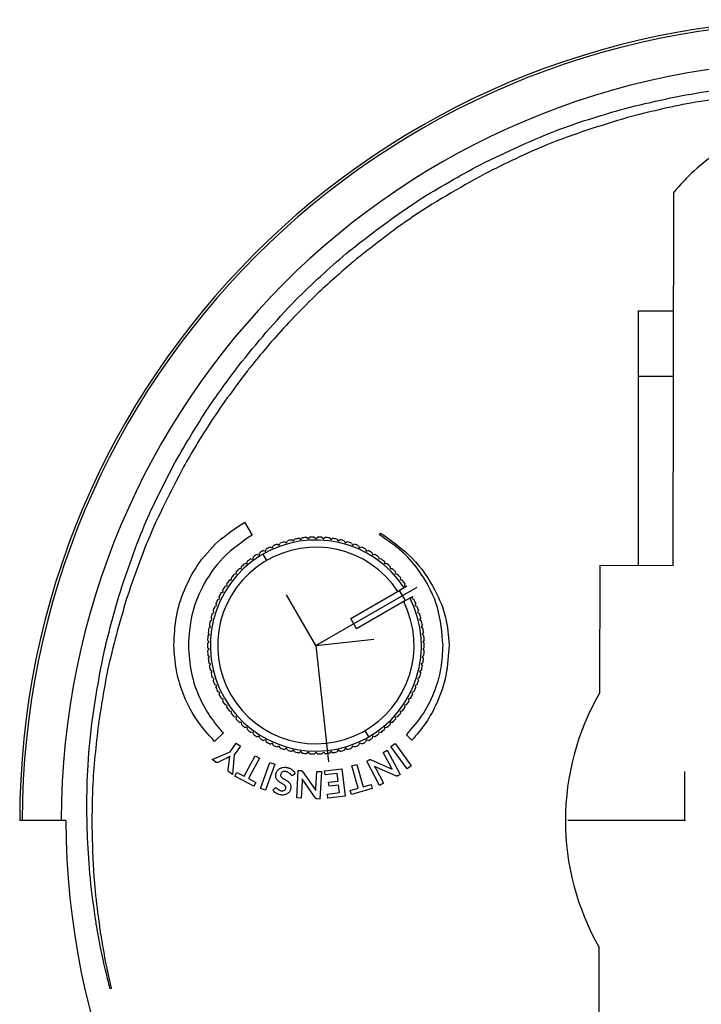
# Model space of a CAD drawing. Header units: millimetres. Extents: x 85 to 195, y -466 to -209.
# Tile 3 of 6: x 85 to 131, y -276 to -209. Entities that reach past the tile are written whole.
import ezdxf

# ---------------------------------------------------------------- set-up
doc = ezdxf.new("R2010")
doc.units = ezdxf.units.MM
doc.header["$PDSIZE"] = -1

msp = doc.modelspace()

# ---------------------------------------------------------------- linework, layer by layer
at = {"color": 7, "linetype": 'Continuous', "lineweight": 25}
for p, q in [((129.467, -246.148), (129.53, -220.526)), ((127.073, -228.673), (129.51, -228.673)), ((127.073, -228.673), (127.073, -246.142)), ((103.04, -229.499), (103.042, -229.501)), ((99.615, -232.45), (99.605, -232.442)), ((100.736, -232.148), (100.667, -232.233)), ((100.738, -232.145), (100.736, -232.148)), ((100.158, -232.874), (100.157, -232.874)), ((129.499, -233.173), (127.073, -233.173)), ((100.017, -243.197), (100.032, -243.189)), ((100.032, -243.189), (100.537, -244.063)), ((109.29, -244.059), (109.367, -243.926)), ((102.278, -244.689), (102.412, -244.751)), ((102.412, -244.751), (102.474, -244.617)), ((102.77, -244.521), (102.899, -244.593)), ((102.899, -244.593), (102.971, -244.463)), ((103.273, -244.388), (103.397, -244.469)), ((103.397, -244.469), (103.477, -244.345)), ((103.783, -244.291), (103.901, -244.379)), ((103.901, -244.379), (103.99, -244.261)), ((104.3, -244.229), (104.411, -244.326)), ((104.411, -244.326), (104.508, -244.214)), ((104.819, -244.203), (104.924, -244.308)), ((104.924, -244.308), (105.028, -244.203)), ((105.339, -244.214), (105.436, -244.326)), ((105.436, -244.326), (105.547, -244.229)), ((105.857, -244.261), (105.946, -244.379)), ((105.946, -244.379), (106.064, -244.29)), ((106.37, -244.344), (106.451, -244.468)), ((106.451, -244.468), (106.575, -244.387)), ((106.876, -244.463), (106.948, -244.592)), ((106.948, -244.592), (107.077, -244.52)), ((107.373, -244.616), (107.436, -244.75)), ((107.436, -244.75), (107.57, -244.688)), ((100.888, -245.391), (101.032, -245.425)), ((101.032, -245.425), (101.065, -245.281)), ((101.549, -245.808), (101.299, -245.375)), ((101.334, -245.125), (101.476, -245.168)), ((101.476, -245.168), (101.519, -245.027)), ((101.798, -244.89), (101.936, -244.943)), ((101.936, -244.943), (101.989, -244.805)), ((107.858, -244.804), (107.911, -244.942)), ((107.911, -244.942), (108.049, -244.889)), ((108.329, -245.025), (108.372, -245.167)), ((108.372, -245.167), (108.513, -245.123)), ((108.783, -245.279), (108.816, -245.423)), ((108.816, -245.423), (108.96, -245.39)), ((100.056, -246.014), (100.203, -246.027)), ((100.203, -246.027), (100.216, -245.88)), ((100.461, -245.688), (100.607, -245.711)), ((100.607, -245.711), (100.63, -245.566)), ((109.218, -245.564), (109.241, -245.709)), ((109.241, -245.709), (109.387, -245.686)), ((109.632, -245.878), (109.645, -246.025)), ((109.645, -246.025), (109.792, -246.012)), ((99.318, -246.747), (99.466, -246.739)), ((99.466, -246.739), (99.458, -246.592)), ((99.674, -246.368), (99.822, -246.37)), ((99.822, -246.37), (99.824, -246.223)), ((110.024, -246.22), (110.026, -246.368)), ((110.026, -246.368), (110.174, -246.365)), ((110.39, -246.589), (110.382, -246.737)), ((110.382, -246.737), (110.53, -246.744)), ((124.445, -254.877), (124.467, -246.136)), ((124.467, -246.136), (129.467, -246.148)), ((98.835, -247.547), (98.807, -247.402)), ((98.99, -247.15), (99.136, -247.132)), ((99.136, -247.132), (99.118, -246.985)), ((110.73, -246.983), (110.712, -247.129)), ((110.712, -247.129), (110.859, -247.147)), ((111.042, -247.399), (111.013, -247.544)), ((98.421, -248.02), (98.564, -247.982)), ((98.564, -247.982), (98.525, -247.839)), ((98.69, -247.575), (98.835, -247.547)), ((107.323, -249.806), (110.69, -247.861)), ((111.167, -247.586), (110.676, -247.869)), ((111.076, -248.561), (110.676, -247.869)), ((110.69, -247.861), (110.69, -247.861)), ((111.013, -247.544), (111.158, -247.572)), ((111.167, -247.586), (111.158, -247.572)), ((98.115, -248.903), (98.057, -248.767)), ((98.183, -248.482), (98.323, -248.434)), ((98.323, -248.434), (98.275, -248.295)), ((111.076, -248.561), (107.723, -250.498)), ((111.076, -248.562), (111.567, -248.278)), ((111.574, -248.292), (111.526, -248.431)), ((111.526, -248.431), (111.666, -248.479)), ((111.574, -248.292), (111.567, -248.278)), ((111.792, -248.764), (111.735, -248.9)), ((97.808, -249.452), (97.939, -249.384)), ((97.939, -249.384), (97.872, -249.253)), ((97.979, -248.96), (98.115, -248.903)), ((111.735, -248.9), (111.871, -248.957)), ((111.977, -249.25), (111.91, -249.381)), ((111.91, -249.381), (112.042, -249.448)), ((97.672, -249.953), (97.798, -249.877)), ((97.798, -249.877), (97.722, -249.751)), ((107.723, -250.498), (107.323, -249.806)), ((112.127, -249.747), (112.051, -249.874)), ((112.051, -249.874), (112.178, -249.95)), ((97.62, -250.886), (97.527, -250.772)), ((97.571, -250.463), (97.692, -250.379)), ((97.692, -250.379), (97.607, -250.258)), ((112.243, -250.254), (112.158, -250.376)), ((112.158, -250.376), (112.279, -250.46)), ((112.323, -250.768), (112.23, -250.883)), ((97.477, -251.499), (97.585, -251.398)), ((97.585, -251.398), (97.484, -251.29)), ((97.506, -250.979), (97.62, -250.886)), ((112.23, -250.883), (112.344, -250.976)), ((112.366, -251.286), (112.265, -251.395)), ((112.265, -251.395), (112.374, -251.495)), ((97.585, -251.91), (97.477, -251.81)), ((97.484, -252.019), (97.585, -251.91)), ((112.374, -251.806), (112.266, -251.907)), ((112.266, -251.907), (112.366, -252.015)), ((97.621, -252.422), (97.506, -252.329)), ((97.528, -252.537), (97.621, -252.422)), ((97.692, -252.93), (97.571, -252.845)), ((112.28, -252.842), (112.159, -252.926)), ((112.345, -252.326), (112.23, -252.419)), ((112.23, -252.419), (112.323, -252.533)), ((97.608, -253.051), (97.692, -252.93)), ((97.799, -253.431), (97.672, -253.355)), ((97.723, -253.558), (97.799, -253.431)), ((112.179, -253.352), (112.052, -253.428)), ((112.052, -253.428), (112.128, -253.554)), ((112.159, -252.926), (112.243, -253.047)), ((97.94, -253.924), (97.809, -253.857)), ((97.873, -254.055), (97.94, -253.924)), ((112.043, -253.854), (111.911, -253.921)), ((111.911, -253.921), (111.978, -254.052)), ((98.116, -254.405), (97.98, -254.348)), ((98.058, -254.541), (98.116, -254.405)), ((98.324, -254.874), (98.185, -254.826)), ((98.276, -255.013), (98.324, -254.874)), ((111.667, -254.823), (111.527, -254.871)), ((111.527, -254.871), (111.575, -255.01)), ((111.872, -254.345), (111.736, -254.402)), ((111.736, -254.402), (111.794, -254.538)), ((98.565, -255.326), (98.423, -255.288)), ((98.527, -255.469), (98.565, -255.326)), ((111.429, -255.285), (111.287, -255.324)), ((111.287, -255.324), (111.325, -255.466)), ((98.837, -255.761), (98.692, -255.733)), ((98.809, -255.906), (98.837, -255.761)), ((99.138, -256.176), (98.992, -256.158)), ((99.12, -256.322), (99.138, -256.176)), ((110.861, -256.155), (110.714, -256.173)), ((110.714, -256.173), (110.732, -256.32)), ((111.16, -255.73), (111.015, -255.758)), ((111.015, -255.758), (111.043, -255.903)), ((99.468, -256.568), (99.32, -256.561)), ((99.46, -256.716), (99.468, -256.568)), ((99.824, -256.937), (99.677, -256.94)), ((99.827, -257.085), (99.824, -256.937)), ((110.028, -256.935), (110.026, -257.083)), ((110.176, -256.937), (110.028, -256.935)), ((110.532, -256.558), (110.385, -256.566)), ((110.385, -256.566), (110.392, -256.713)), ((100.205, -257.28), (100.058, -257.293)), ((100.218, -257.427), (100.205, -257.28)), ((100.609, -257.596), (100.463, -257.619)), ((100.632, -257.741), (100.609, -257.596)), ((108.301, -257.497), (108.552, -257.93)), ((109.244, -257.594), (109.221, -257.74)), ((109.39, -257.617), (109.244, -257.594)), ((109.648, -257.278), (109.635, -257.425)), ((109.795, -257.291), (109.648, -257.278)), ((98.568, -257.659), (97.961, -258.236)), ((101.034, -257.882), (100.89, -257.915)), ((101.068, -258.026), (101.034, -257.882)), ((101.478, -258.138), (101.337, -258.182)), ((101.522, -258.28), (101.478, -258.138)), ((108.375, -258.137), (108.332, -258.278)), ((108.516, -258.18), (108.375, -258.137)), ((108.819, -257.88), (108.786, -258.024)), ((108.963, -257.914), (108.819, -257.88)), ((111.529, -258.151), (111.152, -257.777)), ((97.795, -259.488), (99.029, -258.958)), ((99.029, -258.958), (99.46, -258.364)), ((99.744, -258.571), (99.313, -259.164)), ((99.46, -258.364), (99.744, -258.571)), ((101.939, -258.363), (101.801, -258.416)), ((101.992, -258.501), (101.939, -258.363)), ((102.415, -258.555), (102.281, -258.617)), ((102.477, -258.689), (102.415, -258.555)), ((102.902, -258.713), (102.773, -258.785)), ((102.974, -258.842), (102.902, -258.713)), ((103.4, -258.837), (103.276, -258.918)), ((103.48, -258.961), (103.4, -258.837)), ((103.905, -258.926), (103.787, -259.015)), ((103.994, -259.044), (103.905, -258.926)), ((104.414, -258.98), (104.303, -259.077)), ((104.511, -259.091), (104.414, -258.98)), ((105.439, -258.979), (105.342, -259.091)), ((105.551, -259.076), (105.439, -258.979)), ((105.949, -258.926), (105.86, -259.044)), ((106.067, -259.015), (105.949, -258.926)), ((106.454, -258.836), (106.373, -258.96)), ((106.578, -258.917), (106.454, -258.836)), ((106.951, -258.712), (106.88, -258.842)), ((107.08, -258.784), (106.951, -258.712)), ((107.439, -258.554), (107.376, -258.688)), ((107.573, -258.616), (107.439, -258.554)), ((107.914, -258.362), (107.861, -258.5)), ((108.052, -258.415), (107.914, -258.362)), ((109.551, -258.99), (109.824, -258.845)), ((109.824, -258.845), (110.71, -260.512)), ((110.083, -258.584), (110.368, -258.377)), ((111.192, -260.111), (110.083, -258.584)), ((110.368, -258.377), (111.477, -259.904)), ((98.046, -259.67), (97.795, -259.488)), ((98.834, -259.367), (98.186, -259.675)), ((98.892, -260.188), (98.982, -259.475)), ((99.313, -259.164), (99.191, -260.502)), ((99.996, -260.631), (100.746, -259.219)), ((101.056, -259.384), (100.306, -260.796)), ((100.746, -259.219), (101.056, -259.384)), ((104.927, -258.997), (104.822, -259.102)), ((105.031, -259.102), (104.927, -258.997)), ((108.418, -259.593), (108.578, -259.508)), ((109.304, -261.259), (108.418, -259.593)), ((108.715, -259.503), (110.176, -260.15)), ((110.095, -260.014), (109.551, -258.99)), ((99.191, -260.502), (98.941, -260.32)), ((101.127, -261.461), (101.772, -259.688)), ((102.103, -259.808), (101.458, -261.582)), ((101.772, -259.688), (102.103, -259.808)), ((103.614, -262.113), (103.713, -260.228)), ((103.713, -260.228), (103.894, -260.238)), ((104.013, -260.304), (104.933, -261.611)), ((104.933, -261.453), (104.994, -260.295)), ((104.994, -260.295), (105.303, -260.312)), ((105.303, -260.312), (105.204, -262.196)), ((105.52, -260.26), (106.702, -260.115)), ((105.555, -260.539), (105.52, -260.26)), ((106.702, -260.115), (106.932, -261.988)), ((107.396, -259.909), (107.734, -259.812)), ((107.837, -261.446), (107.396, -259.909)), ((107.734, -259.812), (108.175, -261.349)), ((110.418, -260.604), (108.95, -259.954)), ((109.039, -260.101), (109.578, -261.114)), ((111.477, -259.904), (111.192, -260.111)), ((99.359, -260.619), (99.494, -260.364)), ((100.674, -261.318), (99.359, -260.619)), ((99.494, -260.364), (99.996, -260.631)), ((100.306, -260.796), (100.809, -261.063)), ((103.5, -260.402), (103.365, -260.546)), ((103.983, -260.984), (103.923, -262.129)), ((104.906, -262.125), (103.983, -260.812)), ((106.385, -260.437), (105.555, -260.539)), ((105.796, -261.047), (106.45, -260.966)), ((106.45, -260.966), (106.385, -260.437)), ((110.71, -260.512), (110.548, -260.598)), ((100.809, -261.063), (100.674, -261.318)), ((101.458, -261.582), (101.127, -261.461)), ((101.977, -261.595), (102.096, -261.45)), ((105.829, -261.315), (105.796, -261.047)), ((106.483, -261.235), (105.829, -261.315)), ((106.547, -261.754), (106.483, -261.235)), ((107.291, -261.603), (107.837, -261.446)), ((107.371, -261.88), (107.291, -261.603)), ((108.803, -261.469), (107.371, -261.88)), ((108.175, -261.349), (108.723, -261.192)), ((108.723, -261.192), (108.803, -261.469)), ((109.578, -261.114), (109.304, -261.259)), ((103.923, -262.129), (103.614, -262.113)), ((105.204, -262.196), (105.02, -262.187)), ((105.716, -261.856), (106.547, -261.754)), ((105.75, -262.133), (105.716, -261.856)), ((106.932, -261.988), (105.75, -262.133)), ((87.755, -263.673), (84.573, -263.673)), ((124.38, -281.136), (124.402, -272.395)), ((90.582, -273.923), (90.858, -275.208)), ((90.858, -275.208), (90.785, -275.224))]:
    msp.add_line(p, q, dxfattribs=at)
at = {"color": 7, "linetype": 'Continuous'}
for p, q in [((104.925, -251.653), (111.875, -247.638)), ((104.925, -251.653), (102.918, -248.178)), ((104.925, -251.653), (108.915, -251.219)), ((104.925, -251.653), (105.792, -259.632)), ((130.273, -263.673), (130.273, -260.305)), ((130.273, -263.673), (122.247, -263.673))]:
    msp.add_line(p, q, dxfattribs=at)
at = {"color": 7, "linetype": 'Continuous', "lineweight": 25, "flags": 128}
for points in [[(89.329, -259.007), (89.447, -257.896), (89.541, -257.004)], [(89.217, -260.949), (89.279, -259.873), (89.329, -259.007)], [(90.306, -273.249), (90.214, -272.792), (90.135, -272.402)]]:
    msp.add_lwpolyline(points, dxfattribs=at)
at = {"color": 7, "linetype": 'Continuous', "lineweight": 25}
for centre, radius, start, end in [((139.573, -263.673), 55, 0, 180), ((139.573, -263.673), 54.821, 0, 180), ((139.573, -263.673), 52.139, 0, 180), ((139.66, -228.673), 13, 123.22561, 141.18966), ((104.925, -251.653), 7.25, 33.17137, 26.84587), ((104.925, -251.653), 7.45, 110.8162, 113.20933), ((104.925, -251.653), 7.45, 106.8162, 109.20933), ((104.925, -251.653), 7.45, 102.8162, 105.20933), ((104.925, -251.653), 7.45, 98.8162, 101.20933), ((104.925, -251.653), 7.45, 94.8162, 97.20933), ((104.925, -251.653), 7.45, 90.8162, 93.20933), ((104.925, -251.653), 7.45, 86.8162, 89.20933), ((104.925, -251.653), 7.45, 82.8162, 85.20933), ((104.925, -251.653), 7.45, 78.8162, 81.20933), ((104.925, -251.653), 7.45, 74.8162, 77.20933), ((104.925, -251.653), 7.45, 70.8162, 73.20933), ((104.925, -251.653), 7.45, 66.8162, 69.20933), ((104.925, -251.653), 6.75, 33.41006, 26.61547), ((104.925, -251.653), 7.45, 122.8162, 125.20933), ((104.925, -251.653), 7.45, 118.8162, 121.20933), ((104.925, -251.653), 7.45, 114.8162, 117.20933), ((104.925, -251.653), 7.45, 62.8162, 65.20933), ((104.925, -251.653), 7.45, 58.8162, 61.20933), ((104.925, -251.653), 7.45, 54.8162, 57.20933), ((104.925, -251.653), 7.45, 130.8162, 133.20933), ((104.925, -251.653), 7.45, 126.8162, 129.20933), ((104.925, -251.653), 7.45, 50.8162, 53.20933), ((104.925, -251.653), 7.45, 46.8162, 49.20933), ((104.925, -251.653), 7.45, 138.8162, 141.20933), ((104.925, -251.653), 7.45, 134.8162, 137.20933), ((104.925, -251.653), 7.45, 42.8162, 45.20933), ((104.925, -251.653), 7.45, 38.8162, 41.20933), ((104.925, -251.653), 7.45, 142.8162, 145.20933), ((104.925, -251.653), 7.45, 34.8162, 37.20933), ((104.925, -251.653), 7.45, 150.8162, 153.20933), ((104.925, -251.653), 7.45, 146.8162, 149.20933), ((104.925, -251.653), 7.45, 154.8162, 157.20933), ((104.925, -251.653), 7.45, 22.8162, 25.20933), ((104.925, -251.653), 7.45, 162.8162, 165.20933), ((104.925, -251.653), 7.45, 158.8162, 161.20933), ((104.925, -251.653), 7.45, 18.8162, 21.20933), ((104.925, -251.653), 7.45, 14.8162, 17.20933), ((104.925, -251.653), 7.45, 166.8162, 169.20933), ((104.925, -251.653), 7.45, 10.8162, 13.20933), ((104.925, -251.653), 7.45, 170.8162, 173.20933), ((104.925, -251.653), 7.45, 6.8162, 9.20933), ((104.925, -251.653), 7.45, 178.8162, 181.20933), ((104.925, -251.653), 7.45, 174.8162, 177.20933), ((104.925, -251.653), 7.45, 2.8162, 5.20933), ((104.925, -251.653), 7.45, 358.8162, 1.20933), ((104.925, -251.653), 7.45, 182.8162, 185.20933), ((104.925, -251.653), 7.45, 354.8162, 357.20933), ((104.925, -251.653), 7.45, 186.8162, 189.20933), ((104.925, -251.653), 7.45, 350.8162, 353.20933), ((104.925, -251.653), 7.45, 190.8162, 193.20933), ((104.925, -251.653), 7.45, 194.8162, 197.20933), ((104.925, -251.653), 7.45, 342.8162, 345.20933), ((104.925, -251.653), 7.45, 346.8162, 349.20933), ((104.925, -251.653), 7.45, 198.8162, 201.20933), ((104.925, -251.653), 7.45, 338.8162, 341.20933), ((104.925, -251.653), 7.45, 202.8162, 205.20933), ((104.925, -251.653), 7.45, 334.8162, 337.20933), ((139.573, -263.673), 17.5, 149.82297, 209.89423), ((104.925, -251.653), 7.45, 206.8162, 209.20933), ((104.925, -251.653), 7.45, 210.8162, 213.20933), ((104.925, -251.653), 7.45, 326.8162, 329.20933), ((104.925, -251.653), 7.45, 330.8162, 333.20933), ((104.925, -251.653), 7.45, 214.8162, 217.20933), ((104.925, -251.653), 7.45, 322.8162, 325.20933), ((104.925, -251.653), 7.45, 218.8162, 221.20933), ((104.925, -251.653), 7.45, 222.8162, 225.20933), ((104.925, -251.653), 7.45, 314.8162, 317.20933), ((104.925, -251.653), 7.45, 318.8162, 321.20933), ((104.925, -251.653), 7.45, 226.8162, 229.20933), ((104.925, -251.653), 7.45, 230.8162, 233.20933), ((104.925, -251.653), 7.45, 306.8162, 309.20933), ((104.925, -251.653), 7.45, 310.8162, 313.20933), ((104.925, -251.653), 7.45, 234.8162, 237.20933), ((104.925, -251.653), 7.45, 238.8162, 241.20933), ((104.925, -251.653), 7.45, 242.8162, 245.20933), ((104.925, -251.653), 7.45, 294.8162, 297.20933), ((104.925, -251.653), 7.45, 298.8162, 301.20933), ((104.925, -251.653), 7.45, 302.8162, 305.20933), ((104.925, -251.653), 7.45, 246.8162, 249.20933), ((104.925, -251.653), 7.45, 250.8162, 253.20933), ((104.925, -251.653), 7.45, 254.8162, 257.20933), ((104.925, -251.653), 7.45, 258.8162, 261.20933), ((104.925, -251.653), 7.45, 278.8162, 281.20933), ((104.925, -251.653), 7.45, 282.8162, 285.20933), ((104.925, -251.653), 7.45, 286.8162, 289.20933), ((104.925, -251.653), 7.45, 290.8162, 293.20933), ((104.925, -251.653), 7.45, 262.8162, 265.20933), ((104.925, -251.653), 7.45, 266.8162, 269.20933), ((104.925, -251.653), 7.45, 270.8162, 273.20933), ((104.925, -251.653), 7.45, 274.8162, 277.20933), ((139.573, -263.673), 51.818, 180, 0)]:
    msp.add_arc(centre, radius, start, end, dxfattribs=at)
for points, knots in [([(126.172, -214.762), (128.026, -214.322), (131.273, -213.551), (134.598, -213.288), (136.025, -213.175)], [0, 0, 0, 0, 0.57091, 1, 1, 1, 1]), ([(136.063, -213.728), (134.261, -213.906), (130.981, -214.23), (127.785, -215.029), (126.344, -215.389)], [0, 0, 0, 0, 0.549396, 1, 1, 1, 1]), ([(116.216, -218.631), (118.039, -217.755), (121.26, -216.208), (124.685, -215.199), (126.172, -214.762)], [0, 0, 0, 0, 0.566093, 1, 1, 1, 1]), ([(126.344, -215.389), (124.477, -215.962), (121.106, -216.996), (117.947, -218.556), (116.538, -219.251)], [0, 0, 0, 0, 0.554071, 1, 1, 1, 1]), ([(107.013, -224.721), (108.65, -223.446), (111.562, -221.179), (114.798, -219.407), (116.216, -218.631)], [0, 0, 0, 0, 0.56203, 1, 1, 1, 1]), ([(116.538, -219.251), (114.768, -220.246), (111.595, -222.029), (108.75, -224.294), (107.493, -225.295)], [0, 0, 0, 0, 0.558074, 1, 1, 1, 1]), ([(99.605, -232.442), (100.871, -230.898), (103.141, -228.13), (105.826, -225.766), (107.013, -224.721)], [0, 0, 0, 0, 0.5579865, 1, 1, 1, 1]), ([(107.493, -225.295), (106.625, -226.043), (105.076, -227.377), (103.662, -228.851), (103.04, -229.499)], [0, 0, 0, 0, 0.5607624, 1, 1, 1, 1]), ([(103.042, -229.501), (102.599, -229.985), (101.809, -230.847), (101.065, -231.749), (100.738, -232.145)], [0, 0, 0, 0, 0.561234, 1, 1, 1, 1]), ([(95.26, -239.07), (95.997, -237.8), (97.324, -235.51), (98.909, -233.393), (99.615, -232.45)], [0, 0, 0, 0, 0.554952, 1, 1, 1, 1]), ([(100.667, -232.233), (100.571, -232.352), (100.4, -232.565), (100.232, -232.78), (100.158, -232.874)], [0, 0, 0, 0, 0.560285, 1, 1, 1, 1]), ([(100.157, -232.874), (99.273, -234.055), (97.707, -236.145), (96.399, -238.404), (95.83, -239.386)], [0, 0, 0, 0, 0.565006, 1, 1, 1, 1]), ([(91.385, -248.265), (91.965, -246.527), (93.022, -243.361), (94.565, -240.403), (95.26, -239.07)], [0, 0, 0, 0, 0.549174, 1, 1, 1, 1]), ([(95.83, -239.386), (94.962, -241.055), (93.441, -243.979), (92.374, -247.096), (91.916, -248.434)], [0, 0, 0, 0, 0.570684, 1, 1, 1, 1]), ([(95.172, -251.639), (95.2, -250.979), (95.255, -249.68), (95.83, -247.824), (96.78, -246.057), (98.153, -244.422), (99.394, -243.607), (100.017, -243.197)], [0, 0, 0, 0, 0.193622, 0.381032, 0.565338, 0.781614, 1, 1, 1, 1]), ([(100.537, -244.063), (99.844, -244.546), (98.456, -245.512), (97.11, -247.494), (96.307, -249.573), (96.214, -250.943), (96.167, -251.639)], [0, 0, 0, 0, 0.2755012, 0.5514196, 0.772067, 1, 1, 1, 1]), ([(113.667, -251.639), (113.591, -250.757), (113.442, -249.023), (112.344, -246.85), (110.945, -245.167), (109.842, -244.429), (109.29, -244.059)], [0, 0, 0, 0, 0.28823, 0.566553, 0.783113, 1, 1, 1, 1]), ([(109.367, -243.926), (110.131, -244.462), (111.634, -245.516), (113.066, -247.61), (113.924, -249.664), (114.029, -250.972), (114.08, -251.606)], [0, 0, 0, 0, 0.29615, 0.582783, 0.797674, 1, 1, 1, 1]), ([(89.541, -257.004), (89.775, -255.4), (90.206, -252.447), (91.015, -249.576), (91.385, -248.265)], [0, 0, 0, 0, 0.5433432, 1, 1, 1, 1]), ([(91.916, -248.434), (91.442, -250.07), (90.621, -252.905), (90.173, -255.822), (89.983, -257.056)], [0, 0, 0, 0, 0.576725, 1, 1, 1, 1]), ([(97.961, -258.236), (97.515, -257.738), (96.618, -256.736), (95.782, -255.027), (95.279, -253.309), (95.208, -252.202), (95.172, -251.639)], [0, 0, 0, 0, 0.2721568, 0.5478378, 0.7699897, 1, 1, 1, 1]), ([(96.167, -251.639), (96.207, -252.279), (96.284, -253.537), (96.868, -255.19), (97.631, -256.574), (98.256, -257.298), (98.568, -257.659)], [0, 0, 0, 0, 0.288548, 0.568206, 0.784759, 1, 1, 1, 1]), ([(111.152, -257.777), (111.561, -257.308), (112.384, -256.364), (113.142, -254.768), (113.59, -253.176), (113.641, -252.156), (113.667, -251.639)], [0, 0, 0, 0, 0.273984, 0.550569, 0.772143, 1, 1, 1, 1]), ([(114.08, -251.606), (114.036, -252.307), (113.951, -253.68), (113.338, -255.483), (112.53, -256.984), (111.861, -257.763), (111.529, -258.151)], [0, 0, 0, 0, 0.292101, 0.572261, 0.787289, 1, 1, 1, 1]), ([(89.983, -257.056), (89.817, -258.508), (89.534, -260.988), (89.54, -263.483), (89.543, -264.516)], [0, 0, 0, 0, 0.585536, 1, 1, 1, 1]), ([(98.938, -259.312), (98.919, -259.323), (98.886, -259.342), (98.851, -259.359), (98.834, -259.367)], [0, 0, 0, 0, 0.543372, 1, 1, 1, 1]), ([(99.028, -259.254), (99.011, -259.266), (98.982, -259.286), (98.951, -259.304), (98.938, -259.312)], [0, 0, 0, 0, 0.5549327, 1, 1, 1, 1]), ([(98.982, -259.475), (98.986, -259.452), (98.991, -259.413), (98.999, -259.374), (99.002, -259.358)], [0, 0, 0, 0, 0.578085, 1, 1, 1, 1]), ([(99.002, -259.358), (99.007, -259.338), (99.015, -259.304), (99.024, -259.269), (99.028, -259.254)], [0, 0, 0, 0, 0.567769, 1, 1, 1, 1]), ([(108.578, -259.508), (108.591, -259.501), (108.613, -259.491), (108.636, -259.488), (108.646, -259.487)], [0, 0, 0, 0, 0.599967, 1, 1, 1, 1]), ([(108.646, -259.487), (108.658, -259.487), (108.682, -259.489), (108.704, -259.498), (108.715, -259.503)], [0, 0, 0, 0, 0.515144, 1, 1, 1, 1]), ([(98.12, -259.693), (98.106, -259.693), (98.079, -259.692), (98.057, -259.677), (98.046, -259.67)], [0, 0, 0, 0, 0.536926, 1, 1, 1, 1]), ([(98.186, -259.675), (98.175, -259.68), (98.153, -259.689), (98.13, -259.692), (98.12, -259.693)], [0, 0, 0, 0, 0.53822, 1, 1, 1, 1]), ([(98.895, -260.26), (98.892, -260.247), (98.888, -260.223), (98.891, -260.199), (98.892, -260.188)], [0, 0, 0, 0, 0.546247, 1, 1, 1, 1]), ([(98.941, -260.32), (98.928, -260.31), (98.908, -260.294), (98.899, -260.27), (98.895, -260.26)], [0, 0, 0, 0, 0.594568, 1, 1, 1, 1]), ([(102.177, -260.493), (102.188, -260.448), (102.209, -260.369), (102.251, -260.299), (102.269, -260.268)], [0, 0, 0, 0, 0.567671, 1, 1, 1, 1]), ([(102.269, -260.268), (102.295, -260.233), (102.342, -260.17), (102.406, -260.125), (102.435, -260.105)], [0, 0, 0, 0, 0.561146, 1, 1, 1, 1]), ([(102.435, -260.105), (102.474, -260.083), (102.546, -260.044), (102.627, -260.027), (102.663, -260.02)], [0, 0, 0, 0, 0.546842, 1, 1, 1, 1]), ([(102.633, -260.331), (102.616, -260.342), (102.582, -260.364), (102.535, -260.425), (102.52, -260.479), (102.51, -260.514)], [0, 0, 0, 0, 0.263639, 0.531004, 1, 1, 1, 1]), ([(102.875, -260.31), (102.825, -260.301), (102.741, -260.288), (102.664, -260.319), (102.633, -260.331)], [0, 0, 0, 0, 0.601228, 1, 1, 1, 1]), ([(102.663, -260.02), (102.714, -260.015), (102.808, -260.006), (102.902, -260.023), (102.945, -260.031)], [0, 0, 0, 0, 0.536404, 1, 1, 1, 1]), ([(103.033, -260.371), (103.007, -260.356), (102.957, -260.329), (102.901, -260.316), (102.875, -260.31)], [0, 0, 0, 0, 0.525631, 1, 1, 1, 1]), ([(102.945, -260.031), (102.977, -260.039), (103.035, -260.053), (103.091, -260.075), (103.115, -260.085)], [0, 0, 0, 0, 0.5614363, 1, 1, 1, 1]), ([(103.115, -260.085), (103.145, -260.099), (103.198, -260.123), (103.247, -260.155), (103.268, -260.169)], [0, 0, 0, 0, 0.563602, 1, 1, 1, 1]), ([(103.268, -260.169), (103.294, -260.188), (103.34, -260.221), (103.381, -260.26), (103.399, -260.277)], [0, 0, 0, 0, 0.5647292, 1, 1, 1, 1]), ([(103.399, -260.277), (103.42, -260.299), (103.457, -260.338), (103.487, -260.383), (103.5, -260.402)], [0, 0, 0, 0, 0.56755, 1, 1, 1, 1]), ([(103.894, -260.238), (103.908, -260.239), (103.932, -260.241), (103.953, -260.251), (103.962, -260.254)], [0, 0, 0, 0, 0.600311, 1, 1, 1, 1]), ([(103.962, -260.254), (103.972, -260.261), (103.992, -260.275), (104.006, -260.295), (104.013, -260.304)], [0, 0, 0, 0, 0.5148717, 1, 1, 1, 1]), ([(108.95, -259.954), (108.96, -259.968), (108.977, -259.993), (108.992, -260.019), (108.999, -260.03)], [0, 0, 0, 0, 0.566289, 1, 1, 1, 1]), ([(108.999, -260.03), (109.007, -260.044), (109.02, -260.067), (109.033, -260.091), (109.039, -260.101)], [0, 0, 0, 0, 0.578365, 1, 1, 1, 1]), ([(110.132, -260.079), (110.125, -260.067), (110.112, -260.045), (110.1, -260.023), (110.095, -260.014)], [0, 0, 0, 0, 0.582952, 1, 1, 1, 1]), ([(110.176, -260.15), (110.168, -260.137), (110.153, -260.113), (110.138, -260.09), (110.132, -260.079)], [0, 0, 0, 0, 0.562446, 1, 1, 1, 1]), ([(89.223, -264.522), (89.207, -263.872), (89.177, -262.681), (89.204, -261.49), (89.217, -260.949)], [0, 0, 0, 0, 0.545703, 1, 1, 1, 1]), ([(102.171, -260.696), (102.167, -260.661), (102.158, -260.593), (102.171, -260.525), (102.177, -260.493)], [0, 0, 0, 0, 0.5256069, 1, 1, 1, 1]), ([(102.239, -260.853), (102.222, -260.826), (102.192, -260.777), (102.178, -260.722), (102.171, -260.696)], [0, 0, 0, 0, 0.549657, 1, 1, 1, 1]), ([(102.356, -260.974), (102.331, -260.954), (102.288, -260.918), (102.254, -260.873), (102.239, -260.853)], [0, 0, 0, 0, 0.563966, 1, 1, 1, 1]), ([(102.499, -261.071), (102.471, -261.054), (102.422, -261.024), (102.376, -260.989), (102.356, -260.974)], [0, 0, 0, 0, 0.559138, 1, 1, 1, 1]), ([(102.51, -260.514), (102.506, -260.539), (102.499, -260.582), (102.515, -260.623), (102.521, -260.64)], [0, 0, 0, 0, 0.587164, 1, 1, 1, 1]), ([(102.521, -260.64), (102.533, -260.66), (102.554, -260.697), (102.586, -260.725), (102.601, -260.738)], [0, 0, 0, 0, 0.540963, 1, 1, 1, 1]), ([(102.601, -260.738), (102.623, -260.754), (102.662, -260.785), (102.706, -260.809), (102.727, -260.82)], [0, 0, 0, 0, 0.539549, 1, 1, 1, 1]), ([(102.727, -260.82), (102.754, -260.834), (102.803, -260.861), (102.851, -260.888), (102.872, -260.9)], [0, 0, 0, 0, 0.554294, 1, 1, 1, 1]), ([(102.872, -260.9), (102.9, -260.917), (102.949, -260.946), (102.995, -260.98), (103.015, -260.995)], [0, 0, 0, 0, 0.557749, 1, 1, 1, 1]), ([(103.015, -260.995), (103.04, -261.015), (103.083, -261.051), (103.117, -261.097), (103.132, -261.117)], [0, 0, 0, 0, 0.561728, 1, 1, 1, 1]), ([(103.14, -260.454), (103.122, -260.438), (103.088, -260.408), (103.051, -260.382), (103.033, -260.371)], [0, 0, 0, 0, 0.534211, 1, 1, 1, 1]), ([(103.215, -260.531), (103.202, -260.517), (103.177, -260.491), (103.152, -260.466), (103.14, -260.454)], [0, 0, 0, 0, 0.526454, 1, 1, 1, 1]), ([(103.278, -260.571), (103.266, -260.567), (103.242, -260.558), (103.224, -260.54), (103.215, -260.531)], [0, 0, 0, 0, 0.5125857, 1, 1, 1, 1]), ([(103.325, -260.569), (103.316, -260.571), (103.301, -260.575), (103.285, -260.573), (103.278, -260.571)], [0, 0, 0, 0, 0.551671, 1, 1, 1, 1]), ([(103.365, -260.546), (103.358, -260.551), (103.346, -260.561), (103.331, -260.566), (103.325, -260.569)], [0, 0, 0, 0, 0.557864, 1, 1, 1, 1]), ([(103.983, -260.812), (103.983, -260.829), (103.985, -260.859), (103.985, -260.889), (103.985, -260.902)], [0, 0, 0, 0, 0.565925, 1, 1, 1, 1]), ([(103.985, -260.902), (103.985, -260.918), (103.984, -260.945), (103.983, -260.972), (103.983, -260.984)], [0, 0, 0, 0, 0.5779258, 1, 1, 1, 1]), ([(110.455, -260.618), (110.448, -260.615), (110.436, -260.612), (110.424, -260.606), (110.418, -260.604)], [0, 0, 0, 0, 0.516589, 1, 1, 1, 1]), ([(110.484, -260.621), (110.479, -260.621), (110.469, -260.621), (110.459, -260.619), (110.455, -260.618)], [0, 0, 0, 0, 0.540258, 1, 1, 1, 1]), ([(110.513, -260.615), (110.507, -260.617), (110.498, -260.62), (110.488, -260.621), (110.484, -260.621)], [0, 0, 0, 0, 0.577315, 1, 1, 1, 1]), ([(110.548, -260.598), (110.541, -260.602), (110.529, -260.608), (110.517, -260.613), (110.513, -260.615)], [0, 0, 0, 0, 0.609314, 1, 1, 1, 1]), ([(102.182, -261.788), (102.137, -261.757), (102.06, -261.702), (102.002, -261.627), (101.977, -261.595)], [0, 0, 0, 0, 0.571622, 1, 1, 1, 1]), ([(102.096, -261.45), (102.103, -261.442), (102.115, -261.429), (102.131, -261.421), (102.137, -261.418)], [0, 0, 0, 0, 0.605592, 1, 1, 1, 1]), ([(102.137, -261.418), (102.145, -261.416), (102.161, -261.412), (102.176, -261.415), (102.183, -261.416)], [0, 0, 0, 0, 0.537958, 1, 1, 1, 1]), ([(102.183, -261.416), (102.194, -261.419), (102.213, -261.427), (102.229, -261.441), (102.237, -261.448)], [0, 0, 0, 0, 0.508952, 1, 1, 1, 1]), ([(102.237, -261.448), (102.248, -261.459), (102.27, -261.479), (102.292, -261.499), (102.303, -261.508)], [0, 0, 0, 0, 0.525409, 1, 1, 1, 1]), ([(102.303, -261.508), (102.318, -261.521), (102.348, -261.545), (102.38, -261.564), (102.395, -261.574)], [0, 0, 0, 0, 0.53351, 1, 1, 1, 1]), ([(102.395, -261.574), (102.417, -261.585), (102.46, -261.607), (102.506, -261.617), (102.528, -261.622)], [0, 0, 0, 0, 0.527545, 1, 1, 1, 1]), ([(102.644, -261.156), (102.617, -261.141), (102.568, -261.113), (102.52, -261.084), (102.499, -261.071)], [0, 0, 0, 0, 0.554095, 1, 1, 1, 1]), ([(102.528, -261.622), (102.553, -261.627), (102.595, -261.635), (102.638, -261.633), (102.656, -261.632)], [0, 0, 0, 0, 0.591088, 1, 1, 1, 1]), ([(102.769, -261.24), (102.748, -261.224), (102.708, -261.193), (102.664, -261.168), (102.644, -261.156)], [0, 0, 0, 0, 0.538272, 1, 1, 1, 1]), ([(102.656, -261.632), (102.676, -261.629), (102.71, -261.624), (102.742, -261.609), (102.755, -261.603)], [0, 0, 0, 0, 0.579624, 1, 1, 1, 1]), ([(102.755, -261.603), (102.77, -261.593), (102.798, -261.577), (102.817, -261.552), (102.825, -261.541)], [0, 0, 0, 0, 0.5629223, 1, 1, 1, 1]), ([(102.85, -261.334), (102.838, -261.315), (102.816, -261.28), (102.784, -261.253), (102.769, -261.24)], [0, 0, 0, 0, 0.537426, 1, 1, 1, 1]), ([(102.825, -261.541), (102.835, -261.526), (102.852, -261.497), (102.86, -261.465), (102.863, -261.451)], [0, 0, 0, 0, 0.547869, 1, 1, 1, 1]), ([(102.863, -261.451), (102.866, -261.428), (102.872, -261.387), (102.856, -261.35), (102.85, -261.334)], [0, 0, 0, 0, 0.576701, 1, 1, 1, 1]), ([(103.189, -261.501), (103.179, -261.538), (103.16, -261.605), (103.123, -261.663), (103.107, -261.689)], [0, 0, 0, 0, 0.5556305, 1, 1, 1, 1]), ([(103.132, -261.117), (103.148, -261.145), (103.178, -261.197), (103.191, -261.255), (103.197, -261.281)], [0, 0, 0, 0, 0.5441472, 1, 1, 1, 1]), ([(103.197, -261.281), (103.201, -261.32), (103.209, -261.394), (103.195, -261.466), (103.189, -261.501)], [0, 0, 0, 0, 0.52145, 1, 1, 1, 1]), ([(104.931, -261.528), (104.931, -261.514), (104.932, -261.488), (104.933, -261.463), (104.933, -261.453)], [0, 0, 0, 0, 0.583373, 1, 1, 1, 1]), ([(104.933, -261.611), (104.932, -261.596), (104.931, -261.568), (104.931, -261.54), (104.931, -261.528)], [0, 0, 0, 0, 0.561831, 1, 1, 1, 1]), ([(102.472, -261.903), (102.414, -261.888), (102.312, -261.862), (102.221, -261.81), (102.182, -261.788)], [0, 0, 0, 0, 0.572944, 1, 1, 1, 1]), ([(102.738, -261.913), (102.69, -261.918), (102.601, -261.926), (102.513, -261.91), (102.472, -261.903)], [0, 0, 0, 0, 0.537375, 1, 1, 1, 1]), ([(102.953, -261.834), (102.916, -261.854), (102.848, -261.89), (102.773, -261.906), (102.738, -261.913)], [0, 0, 0, 0, 0.543768, 1, 1, 1, 1]), ([(103.107, -261.689), (103.082, -261.72), (103.038, -261.776), (102.979, -261.816), (102.953, -261.834)], [0, 0, 0, 0, 0.5556857, 1, 1, 1, 1]), ([(104.93, -262.156), (104.926, -262.15), (104.917, -262.141), (104.91, -262.13), (104.906, -262.125)], [0, 0, 0, 0, 0.518014, 1, 1, 1, 1]), ([(104.953, -262.174), (104.949, -262.171), (104.941, -262.166), (104.934, -262.159), (104.93, -262.156)], [0, 0, 0, 0, 0.5396173, 1, 1, 1, 1]), ([(104.981, -262.183), (104.976, -262.182), (104.966, -262.18), (104.957, -262.176), (104.953, -262.174)], [0, 0, 0, 0, 0.5781502, 1, 1, 1, 1]), ([(105.02, -262.187), (105.012, -262.187), (104.999, -262.186), (104.986, -262.184), (104.981, -262.183)], [0, 0, 0, 0, 0.610384, 1, 1, 1, 1]), ([(89.762, -270.291), (89.624, -269.296), (89.36, -267.381), (89.268, -265.449), (89.223, -264.522)], [0, 0, 0, 0, 0.51963, 1, 1, 1, 1]), ([(89.543, -264.516), (89.578, -265.671), (89.636, -267.593), (89.869, -269.502), (89.962, -270.265)], [0, 0, 0, 0, 0.60036, 1, 1, 1, 1]), ([(89.938, -271.416), (89.905, -271.212), (89.844, -270.837), (89.787, -270.462), (89.762, -270.291)], [0, 0, 0, 0, 0.545651, 1, 1, 1, 1]), ([(89.962, -270.265), (89.99, -270.48), (90.039, -270.855), (90.092, -271.229), (90.115, -271.388)], [0, 0, 0, 0, 0.574258, 1, 1, 1, 1]), ([(90.135, -272.402), (90.1, -272.223), (90.034, -271.895), (89.968, -271.566), (89.938, -271.416)], [0, 0, 0, 0, 0.543116, 1, 1, 1, 1]), ([(90.115, -271.388), (90.148, -271.578), (90.205, -271.906), (90.262, -272.235), (90.286, -272.374)], [0, 0, 0, 0, 0.576833, 1, 1, 1, 1]), ([(90.286, -272.374), (90.314, -272.538), (90.363, -272.82), (90.412, -273.103), (90.432, -273.222)], [0, 0, 0, 0, 0.580366, 1, 1, 1, 1]), ([(90.473, -273.946), (90.444, -273.822), (90.388, -273.59), (90.332, -273.357), (90.306, -273.249)], [0, 0, 0, 0, 0.534625, 1, 1, 1, 1]), ([(90.432, -273.222), (90.462, -273.359), (90.511, -273.592), (90.561, -273.826), (90.582, -273.923)], [0, 0, 0, 0, 0.585552, 1, 1, 1, 1]), ([(90.785, -275.224), (90.734, -275.017), (90.631, -274.592), (90.527, -274.166), (90.473, -273.946)], [0, 0, 0, 0, 0.484934, 1, 1, 1, 1])]:
    msp.add_open_spline(points, degree=3, knots=knots, dxfattribs=at)
at = {"color": 7, "linetype": 'Continuous'}
for p in [(104.925, -251.653), (104.925, -251.653), (130.273, -263.673)]:
    msp.add_point(p, dxfattribs=at)

doc.saveas('drawing.dxf')
